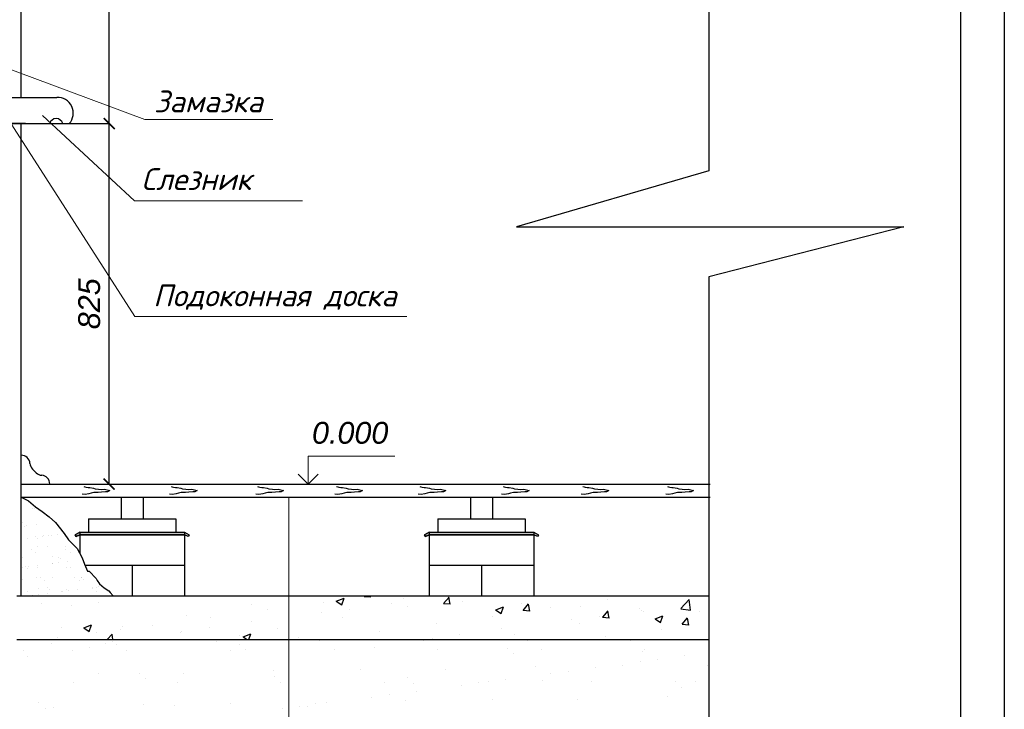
# Model space of a CAD drawing. Header units: millimetres. Extents: x 84778 to 227326, y -44398 to 146312.
# Tile 64 of 67: x 216051 to 227326, y -15894 to -8001. Entities that reach past the tile are written whole.
import ezdxf

# ---------------------------------------------------------------- set-up
doc = ezdxf.new("R2010")
doc.units = ezdxf.units.MM
doc.header["$LTSCALE"] = 10
doc.linetypes.add('DASHED', pattern=[19.05, 12.7, -6.35])
for name, color, linetype, lineweight in [('Основная', 7, 'Continuous', 30), ('основной', 7, 'Continuous', 30), ('Тонкая', 7, 'Continuous', 25)]:
    doc.layers.add(name, color=color, linetype=linetype, lineweight=lineweight)
for name, color, linetype in [('Размерная', 7, 'Continuous'), ('Текст', 7, 'Continuous'), ('Штриховка', 7, 'DASHED')]:
    doc.layers.add(name, color=color, linetype=linetype)
doc.styles.add('Isocpeur', font='isocpeui.ttf')
doc.styles.add('STIL 888', font='ARIALI.TTF')

# ---------------------------------------------------------------- blocks, each defined once
blk = doc.blocks.new('_ArchTick')
at = {"color": 0, "linetype": 'ByBlock', "const_width": 0.15}
blk.add_lwpolyline([(-0.5, -0.5), (0.5, 0.5)], dxfattribs=at)

msp = doc.modelspace()

# ---------------------------------------------------------------- hatches: boundary and pattern name
at = {"layer": 'Тонкая', "ltscale": 50}
h = msp.add_hatch(color=256, dxfattribs=at)
h.paths.add_polyline_path([(216739.5, -13865.4), (216739.5, -13895.4), (217939.5, -13895.4), (217981.4, -13915.5), (217992.6, -13896.1), (217939.5, -13865.4)])
h.paths.add_polyline_path([(216739.5, -13865.4), (216686.4, -13896.1), (216697.6, -13915.5), (216739.5, -13895.4)])
h = msp.add_hatch(color=256, dxfattribs=at)
h.paths.add_polyline_path([(220739.5, -13865.4), (220739.5, -13895.4), (221939.5, -13895.4), (221981.4, -13915.5), (221992.6, -13896.1), (221939.5, -13865.4)])
h.paths.add_polyline_path([(220739.5, -13865.4), (220686.4, -13896.1), (220697.6, -13915.5), (220739.5, -13895.4)])

# ---------------------------------------------------------------- linework, layer by layer
at = {"lineweight": 30}
for p, q in [((227326.4, 15002.5), (227326.4, -44397.5)), ((226826.4, 14502.5), (226826.4, -43897.5))]:
    msp.add_line(p, q, dxfattribs=at)
at = {"layer": 'Основная', "lineweight": 30}
for p, q in [((215568.9, -8890.4), (216118.9, -8890.4)), ((216118.9, -8890.4), (216476, -8890.4)), ((216118.9, -9190.4), (213718.9, -9190.4)), ((216068.9, -9190.4), (216393.9, -9190.4)), ((216543.9, -9190.4), (216618.9, -9190.4))]:
    msp.add_line(p, q, dxfattribs=at)
at = {"layer": 'Основная', "linetype": 'ByBlock', "lineweight": 30, "ltscale": 0.5}
msp.add_line((213718.9, -9190.4), (216118.9, -9190.4), dxfattribs=at)
at = {"layer": 'Основная', "lineweight": 30, "ltscale": 50}
msp.add_line((213718.9, -9190.4), (216118.9, -9190.4), dxfattribs=at)
at = {"layer": 'Основная', "lineweight": 30, "ltscale": 0.5}
msp.add_line((216118.9, -9190.4), (215441.4, -9190.4), dxfattribs=at)
at = {"layer": 'Основная', "ltscale": 50}
for p, q in [((216068.9, -13315.4), (223958.2, -13315.4)), ((216068.9, -13465.4), (223958.2, -13465.4)), ((216018.9, -14595.4), (223942.8, -14595.4)), ((216018.9, -15095.4), (223942.8, -15095.4))]:
    msp.add_line(p, q, dxfattribs=at)
at = {"layer": 'Основная', "lineweight": 30}
for centre, radius, start, end in [((216484.9, -9070.2), 180, 318.08782, 92.84809), ((216468.9, -9210.9), 77.7, 15.27602, 164.72398)]:
    msp.add_arc(centre, radius, start, end, dxfattribs=at)
at = {"layer": 'основной', "ltscale": 50}
for p, q in [((216068.9, -8890.4), (216068.9, -1240.4)), ((216068.9, -14595.4), (216068.9, -9190.4))]:
    msp.add_line(p, q, dxfattribs=at)
at = {"layer": 'Размерная', "linetype": 'Continuous', "lineweight": 20}
for p, q in [((219354.9, -13315.4), (219354.9, -12995.4)), ((219354.9, -12995.4), (220346.9, -12995.4)), ((219241.7, -13202.3), (219354.9, -13315.4)), ((219468, -13202.3), (219354.9, -13315.4))]:
    msp.add_line(p, q, dxfattribs=at)
at = {"layer": 'Текст', "lineweight": 20}
for p, q in [((215478.8, -8397.9), (217483.6, -9144.5)), ((215818.9, -8989.7), (217371.5, -11398.9)), ((216313.1, -9098.2), (217367.9, -10074.6)), ((217483.6, -9144.5), (218950.8, -9144.5)), ((217367.9, -10074.6), (219288, -10074.6)), ((217371.5, -11398.9), (220486, -11398.9)), ((219134.6, -13465.4), (219134.6, -23275.8))]:
    msp.add_line(p, q, dxfattribs=at)
at = {"layer": 'Тонкая', "ltscale": 50}
for p, q in [((223942.8, 5074.8), (223942.8, -9730.4)), ((223942.8, -9730.4), (221739.7, -10370.9)), ((221739.7, -10370.9), (226176.6, -10370.9)), ((226176.6, -10370.9), (223942.8, -10943.1)), ((223942.8, -10943.1), (223942.8, -24028.4)), ((217214.5, -13465.4), (217214.5, -13715.4)), ((217464.5, -13465.4), (217464.5, -13715.4)), ((221214.5, -13465.4), (221214.5, -13715.4)), ((221464.5, -13465.4), (221464.5, -13715.4)), ((216839.5, -13715.4), (216839.5, -13865.4)), ((216839.5, -13715.4), (217839.5, -13715.4)), ((217839.5, -13715.4), (217839.5, -13865.4)), ((220839.5, -13715.4), (221839.5, -13715.4)), ((220839.5, -13715.4), (220839.5, -13865.4)), ((221839.5, -13715.4), (221839.5, -13865.4)), ((216739.5, -13865.4), (216686.4, -13896.1)), ((216686.4, -13896.1), (216739.5, -13865.4)), ((216739.5, -13865.4), (217939.5, -13865.4)), ((216739.5, -13865.4), (217939.5, -13865.4)), ((216739.5, -13865.4), (216739.5, -14109.7)), ((217939.5, -13865.4), (217992.6, -13896.1)), ((217939.5, -13865.4), (217992.6, -13896.1)), ((217939.5, -13865.4), (217939.5, -14595.4)), ((220739.5, -13865.4), (220686.4, -13896.1)), ((220686.4, -13896.1), (220739.5, -13865.4)), ((220739.5, -13865.4), (221939.5, -13865.4)), ((220739.5, -13865.4), (221939.5, -13865.4)), ((220739.5, -13865.4), (220739.5, -14595.4)), ((221939.5, -13865.4), (221992.6, -13896.1)), ((221939.5, -13865.4), (221992.6, -13896.1)), ((221939.5, -13865.4), (221939.5, -14595.4)), ((216686.4, -13896.1), (216697.6, -13915.5)), ((216697.6, -13915.5), (216686.4, -13896.1)), ((216697.6, -13915.5), (216739.5, -13895.4)), ((216739.5, -13895.4), (216697.6, -13915.5)), ((217939.5, -13895.4), (216739.5, -13895.4)), ((216739.5, -13895.4), (217939.5, -13895.4)), ((217981.4, -13915.5), (217939.5, -13895.4)), ((217981.4, -13915.5), (217939.5, -13895.4)), ((217992.6, -13896.1), (217981.4, -13915.5)), ((217992.6, -13896.1), (217981.4, -13915.5)), ((220686.4, -13896.1), (220697.6, -13915.5)), ((220697.6, -13915.5), (220686.4, -13896.1)), ((220697.6, -13915.5), (220739.5, -13895.4)), ((220739.5, -13895.4), (220697.6, -13915.5)), ((220739.5, -13895.4), (221939.5, -13895.4)), ((221939.5, -13895.4), (220739.5, -13895.4)), ((221981.4, -13915.5), (221939.5, -13895.4)), ((221981.4, -13915.5), (221939.5, -13895.4)), ((221992.6, -13896.1), (221981.4, -13915.5)), ((221992.6, -13896.1), (221981.4, -13915.5)), ((216799.6, -14245.4), (217939.5, -14245.4)), ((217339.5, -14245.4), (217339.5, -14595.4)), ((220739.5, -14245.4), (221939.5, -14245.4)), ((221339.5, -14245.4), (221339.5, -14595.4))]:
    msp.add_line(p, q, dxfattribs=at)
at = {"layer": 'Тонкая', "ltscale": 1000}
for p, q in [((217075.8, -9190.4), (217075.8, -1290.4)), ((216069.5, -9190.4), (217077, -9190.4)), ((216069.5, -9190.4), (217077, -9190.4)), ((217075.8, -13315.4), (217075.8, -9190.4)), ((216069.5, -13315.4), (217077, -13315.4))]:
    msp.add_line(p, q, dxfattribs=at)
at = {"layer": 'Тонкая', "lineweight": -2}
msp.add_line((216197.8, -13144.3), (216240.2, -13186.7), dxfattribs=at)
at = {"layer": 'Тонкая', "linetype": 'Continuous', "ltscale": 1000}
for p, q in [((216068.9, -13465.4), (216150.4, -13507.3)), ((216150.4, -13507.3), (216231.2, -13577.1)), ((216231.2, -13577.1), (216310.6, -13630)), ((216310.6, -13630), (216390, -13689.5)), ((216390, -13689.5), (216462.8, -13755.6)), ((216462.8, -13755.6), (216462.8, -13755.6)), ((216462.8, -13755.6), (216562.1, -13881.3)), ((216562.1, -13881.3), (216608.4, -13954)), ((216608.4, -13954), (216608.4, -13954)), ((216608.4, -13954), (216708.5, -14054.7)), ((216708.5, -14054.7), (216708.5, -14054.7)), ((216708.5, -14054.7), (216768.1, -14160.5)), ((216768.1, -14160.5), (216794.6, -14233.2)), ((216794.6, -14233.2), (216794.6, -14233.2)), ((216794.6, -14233.2), (216827.6, -14312.6)), ((216827.6, -14312.6), (216827.6, -14312.6)), ((216827.6, -14312.6), (216847.5, -14312.6)), ((216847.5, -14312.6), (216926.9, -14398.6)), ((216926.9, -14398.6), (216940.2, -14418.4)), ((216940.2, -14418.4), (216966.6, -14458.1)), ((216966.6, -14458.1), (217019.6, -14504.4)), ((217019.6, -14504.4), (217072.5, -14537.4)), ((217072.5, -14537.4), (217085.8, -14557.3)), ((217085.8, -14557.3), (217122.8, -14594.7)), ((217445.3, -15104.2), (217445.3, -15104.2)), ((219417.2, -15096.2), (219417.2, -15096.2)), ((221863, -15108), (221863, -15108)), ((223049.5, -15105.8), (223049.5, -15105.8)), ((216091.2, -15221.1), (216091.2, -15221.1)), ((216416.3, -15141.3), (216416.3, -15141.3)), ((216655.3, -15218.5), (216655.3, -15218.5)), ((216853.6, -15192.4), (216853.6, -15192.4)), ((217038.6, -15135.3), (217038.6, -15135.3)), ((217117, -15116.6), (217117, -15116.6)), ((217163.4, -15151.6), (217163.4, -15151.6)), ((217277.7, -15219), (217277.7, -15219)), ((218303.5, -15114.5), (218303.5, -15114.5)), ((218464.2, -15216.8), (218464.2, -15216.8)), ((218563.1, -15148.4), (218563.1, -15148.4)), ((218633.3, -15212.8), (218633.3, -15212.8)), ((219490, -15112.3), (219490, -15112.3)), ((219650.7, -15214.7), (219650.7, -15214.7)), ((220110.1, -15182.1), (220110.1, -15182.1)), ((220676.5, -15110.2), (220676.5, -15110.2)), ((220837.2, -15212.5), (220837.2, -15212.5)), ((221634.7, -15195.2), (221634.7, -15195.2)), ((222023.6, -15210.4), (222023.6, -15210.4)), ((223210.1, -15208.2), (223210.1, -15208.2)), ((216137.8, -15286.7), (216137.8, -15286.7)), ((221704.9, -15259.5), (221704.9, -15259.5)), ((223181.7, -15228.9), (223181.7, -15228.9)), ((223358.3, -15322.5), (223358.3, -15322.5)), ((223668.1, -15281.8), (223668.1, -15281.8)), ((219955.1, -15436), (219955.1, -15436)), ((220929.7, -15440.7), (220929.7, -15440.7)), ((221958.8, -15403.6), (221958.8, -15403.6)), ((222642.5, -15416.8), (222642.5, -15416.8)), ((222956.1, -15390.9), (222956.1, -15390.9)), ((223160, -15348.6), (223160, -15348.6)), ((223930.7, -15395.6), (223930.7, -15395.6)), ((216954.1, -15481.1), (216954.1, -15481.1)), ((217417.8, -15482.8), (217417.8, -15482.8)), ((217488, -15547.1), (217488, -15547.1)), ((217928.7, -15485.8), (217928.7, -15485.8)), ((218957.8, -15448.7), (218957.8, -15448.7)), ((218964.8, -15516.5), (218964.8, -15516.5)), ((220489.4, -15529.6), (220489.4, -15529.6)), ((221616.9, -15551.8), (221616.9, -15551.8)), ((222134.4, -15483.7), (222134.4, -15483.7)), ((222332.7, -15457.6), (222332.7, -15457.6)), ((216669.6, -15589.6), (216669.6, -15589.6)), ((217856.1, -15587.5), (217856.1, -15587.5)), ((219042.6, -15585.3), (219042.6, -15585.3)), ((220229.1, -15583.1), (220229.1, -15583.1)), ((220559.6, -15593.9), (220559.6, -15593.9)), ((221108.9, -15618.7), (221108.9, -15618.7)), ((221307.2, -15592.6), (221307.2, -15592.6)), ((221415.6, -15581), (221415.6, -15581)), ((222036.4, -15563.3), (222036.4, -15563.3)), ((222602, -15578.8), (222602, -15578.8)), ((223560.9, -15576.4), (223560.9, -15576.4)), ((223631.2, -15640.7), (223631.2, -15640.7)), ((223788.5, -15576.7), (223788.5, -15576.7)), ((220083.3, -15753.7), (220083.3, -15753.7)), ((220281.6, -15727.6), (220281.6, -15727.6)), ((220591.4, -15686.8), (220591.4, -15686.8)), ((221467.6, -15780.5), (221467.6, -15780.5)), ((223471.2, -15748.1), (223471.2, -15748.1)), ((216272.4, -15817.2), (216272.4, -15817.2)), ((216342.7, -15881.5), (216342.7, -15881.5)), ((216440.3, -15875.4), (216440.3, -15875.4)), ((217469.3, -15838.4), (217469.3, -15838.4)), ((217819.5, -15850.9), (217819.5, -15850.9)), ((218466.6, -15825.6), (218466.6, -15825.6)), ((219057.7, -15888.7), (219057.7, -15888.7)), ((219256, -15862.6), (219256, -15862.6)), ((219344, -15864), (219344, -15864)), ((219441.2, -15830.3), (219441.2, -15830.3)), ((219565.8, -15821.8), (219565.8, -15821.8)), ((220470.3, -15793.2), (220470.3, -15793.2)), ((222442.2, -15785.2), (222442.2, -15785.2))]:
    msp.add_line(p, q, dxfattribs=at)
at = {"layer": 'Тонкая', "lineweight": -2}
for centre, start, end in [((216068.9, -13085.4), 3.37319, 90), ((216268.5, -13073.6), 183.37319, 225), ((216310.9, -13116), 225, 265.70355), ((216295.9, -13315.4), 0, 85.70355)]:
    msp.add_arc(centre, 100, start, end, dxfattribs=at)
at = {"layer": 'Штриховка', "ltscale": 50}
for p, q in [((216785.5, -13342.6), (216797.7, -13348.7)), ((216797.7, -13348.7), (216812, -13350.8)), ((216812, -13350.8), (216834.4, -13356.9)), ((216834.4, -13356.9), (216852.8, -13356.9)), ((216852.8, -13356.9), (216895.6, -13363)), ((216901.7, -13413.9), (216871.1, -13420.1)), ((216895.6, -13363), (216916, -13369.1)), ((216950.7, -13413.9), (216901.7, -13413.9)), ((216916, -13369.1), (216954.7, -13375.2)), ((216989.4, -13407.8), (216950.7, -13413.9)), ((216954.7, -13375.2), (216983.3, -13377.3)), ((216983.3, -13377.3), (217022, -13375.2)), ((217034.3, -13405.8), (216989.4, -13407.8)), ((217022, -13375.2), (217066.9, -13385.4)), ((217056.7, -13403.8), (217034.3, -13405.8)), ((217083.2, -13391.5), (217056.7, -13403.8)), ((217066.9, -13385.4), (217083.2, -13391.5)), ((217785.5, -13342.6), (217797.7, -13348.7)), ((217797.7, -13348.7), (217812, -13350.8)), ((217812, -13350.8), (217834.4, -13356.9)), ((217834.4, -13356.9), (217852.8, -13356.9)), ((217852.8, -13356.9), (217895.6, -13363)), ((217901.7, -13413.9), (217871.1, -13420.1)), ((217895.6, -13363), (217916, -13369.1)), ((217950.7, -13413.9), (217901.7, -13413.9)), ((217916, -13369.1), (217954.7, -13375.2)), ((217989.4, -13407.8), (217950.7, -13413.9)), ((217954.7, -13375.2), (217983.3, -13377.3)), ((217983.3, -13377.3), (218022, -13375.2)), ((218034.3, -13405.8), (217989.4, -13407.8)), ((218022, -13375.2), (218066.9, -13385.4)), ((218056.7, -13403.8), (218034.3, -13405.8)), ((218083.2, -13391.5), (218056.7, -13403.8)), ((218066.9, -13385.4), (218083.2, -13391.5)), ((218775.3, -13342.6), (218787.5, -13348.7)), ((218787.5, -13348.7), (218801.8, -13350.8)), ((218801.8, -13350.8), (218824.2, -13356.9)), ((218824.2, -13356.9), (218842.6, -13356.9)), ((218842.6, -13356.9), (218885.4, -13363)), ((218891.5, -13413.9), (218861, -13420.1)), ((218885.4, -13363), (218905.8, -13369.1)), ((218940.5, -13413.9), (218891.5, -13413.9)), ((218905.8, -13369.1), (218944.6, -13375.2)), ((218979.2, -13407.8), (218940.5, -13413.9)), ((218944.6, -13375.2), (218973.1, -13377.3)), ((218973.1, -13377.3), (219011.8, -13375.2)), ((219024.1, -13405.8), (218979.2, -13407.8)), ((219011.8, -13375.2), (219056.7, -13385.4)), ((219046.5, -13403.8), (219024.1, -13405.8)), ((219073, -13391.5), (219046.5, -13403.8)), ((219056.7, -13385.4), (219073, -13391.5)), ((219680.7, -13342.6), (219692.9, -13348.7)), ((219692.9, -13348.7), (219707.2, -13350.8)), ((219707.2, -13350.8), (219729.6, -13356.9)), ((219729.6, -13356.9), (219748, -13356.9)), ((219748, -13356.9), (219790.8, -13363)), ((219796.9, -13413.9), (219766.4, -13420.1)), ((219790.8, -13363), (219811.2, -13369.1)), ((219845.9, -13413.9), (219796.9, -13413.9)), ((219811.2, -13369.1), (219850, -13375.2)), ((219884.6, -13407.8), (219845.9, -13413.9)), ((219850, -13375.2), (219878.5, -13377.3)), ((219878.5, -13377.3), (219917.2, -13375.2)), ((219929.5, -13405.8), (219884.6, -13407.8)), ((219917.2, -13375.2), (219962.1, -13385.4)), ((219951.9, -13403.8), (219929.5, -13405.8)), ((219978.4, -13391.5), (219951.9, -13403.8)), ((219962.1, -13385.4), (219978.4, -13391.5)), ((220632.9, -13342.6), (220645.2, -13348.7)), ((220645.2, -13348.7), (220659.4, -13350.8)), ((220659.4, -13350.8), (220681.9, -13356.9)), ((220681.9, -13356.9), (220700.2, -13356.9)), ((220700.2, -13356.9), (220743.1, -13363)), ((220749.2, -13413.9), (220718.6, -13420.1)), ((220743.1, -13363), (220763.4, -13369.1)), ((220798.1, -13413.9), (220749.2, -13413.9)), ((220763.4, -13369.1), (220802.2, -13375.2)), ((220836.9, -13407.8), (220798.1, -13413.9)), ((220802.2, -13375.2), (220830.7, -13377.3)), ((220830.7, -13377.3), (220869.5, -13375.2)), ((220881.7, -13405.8), (220836.9, -13407.8)), ((220869.5, -13375.2), (220914.3, -13385.4)), ((220904.1, -13403.8), (220881.7, -13405.8)), ((220930.7, -13391.5), (220904.1, -13403.8)), ((220914.3, -13385.4), (220930.7, -13391.5)), ((221588, -13342.6), (221600.2, -13348.7)), ((221600.2, -13348.7), (221614.5, -13350.8)), ((221614.5, -13350.8), (221636.9, -13356.9)), ((221636.9, -13356.9), (221655.3, -13356.9)), ((221655.3, -13356.9), (221698.1, -13363)), ((221704.2, -13413.9), (221673.6, -13420.1)), ((221698.1, -13363), (221718.5, -13369.1)), ((221753.1, -13413.9), (221704.2, -13413.9)), ((221718.5, -13369.1), (221757.2, -13375.2)), ((221791.9, -13407.8), (221753.1, -13413.9)), ((221757.2, -13375.2), (221785.8, -13377.3)), ((221785.8, -13377.3), (221824.5, -13375.2)), ((221836.7, -13405.8), (221791.9, -13407.8)), ((221824.5, -13375.2), (221869.4, -13385.4)), ((221859.2, -13403.8), (221836.7, -13405.8)), ((221885.7, -13391.5), (221859.2, -13403.8)), ((221869.4, -13385.4), (221885.7, -13391.5)), ((222501.2, -13342.6), (222513.4, -13348.7)), ((222513.4, -13348.7), (222527.7, -13350.8)), ((222527.7, -13350.8), (222550.1, -13356.9)), ((222550.1, -13356.9), (222568.5, -13356.9)), ((222568.5, -13356.9), (222611.3, -13363)), ((222617.4, -13413.9), (222586.8, -13420.1)), ((222611.3, -13363), (222631.7, -13369.1)), ((222666.3, -13413.9), (222617.4, -13413.9)), ((222631.7, -13369.1), (222670.4, -13375.2)), ((222705.1, -13407.8), (222666.3, -13413.9)), ((222670.4, -13375.2), (222699, -13377.3)), ((222699, -13377.3), (222737.7, -13375.2)), ((222749.9, -13405.8), (222705.1, -13407.8)), ((222737.7, -13375.2), (222782.6, -13385.4)), ((222772.4, -13403.8), (222749.9, -13405.8)), ((222798.9, -13391.5), (222772.4, -13403.8)), ((222782.6, -13385.4), (222798.9, -13391.5)), ((223469, -13342.6), (223481.2, -13348.7)), ((223481.2, -13348.7), (223495.5, -13350.8)), ((223495.5, -13350.8), (223518, -13356.9)), ((223518, -13356.9), (223536.3, -13356.9)), ((223536.3, -13356.9), (223579.1, -13363)), ((223585.2, -13413.9), (223554.7, -13420.1)), ((223579.1, -13363), (223599.5, -13369.1)), ((223634.2, -13413.9), (223585.2, -13413.9)), ((223599.5, -13369.1), (223638.3, -13375.2)), ((223672.9, -13407.8), (223634.2, -13413.9)), ((223638.3, -13375.2), (223666.8, -13377.3)), ((223666.8, -13377.3), (223705.6, -13375.2)), ((223717.8, -13405.8), (223672.9, -13407.8)), ((223705.6, -13375.2), (223750.4, -13385.4)), ((223740.2, -13403.8), (223717.8, -13405.8)), ((223766.7, -13391.5), (223740.2, -13403.8)), ((223750.4, -13385.4), (223766.7, -13391.5)), ((216799.8, -13434.3), (216765.1, -13432.3)), ((216844.6, -13428.2), (216799.8, -13434.3)), ((216871.1, -13420.1), (216844.6, -13428.2)), ((217799.8, -13434.3), (217765.1, -13432.3)), ((217844.6, -13428.2), (217799.8, -13434.3)), ((217871.1, -13420.1), (217844.6, -13428.2)), ((218789.6, -13434.3), (218754.9, -13432.3)), ((218834.4, -13428.2), (218789.6, -13434.3)), ((218861, -13420.1), (218834.4, -13428.2)), ((219695, -13434.3), (219660.3, -13432.3)), ((219739.8, -13428.2), (219695, -13434.3)), ((219766.4, -13420.1), (219739.8, -13428.2)), ((220647.2, -13434.3), (220612.5, -13432.3)), ((220692.1, -13428.2), (220647.2, -13434.3)), ((220718.6, -13420.1), (220692.1, -13428.2)), ((221602.2, -13434.3), (221567.6, -13432.3)), ((221647.1, -13428.2), (221602.2, -13434.3)), ((221673.6, -13420.1), (221647.1, -13428.2)), ((222515.4, -13434.3), (222480.8, -13432.3)), ((222560.3, -13428.2), (222515.4, -13434.3)), ((222586.8, -13420.1), (222560.3, -13428.2)), ((223483.3, -13434.3), (223448.6, -13432.3)), ((223528.1, -13428.2), (223483.3, -13434.3)), ((223554.7, -13420.1), (223528.1, -13428.2))]:
    msp.add_line(p, q, dxfattribs=at)
at = {"layer": 'Штриховка', "linetype": 'Continuous', "ltscale": 1000}
for p, q in [((216192.5, -13600.6), (216192.5, -13600.6)), ((216224.7, -13590.5), (216224.7, -13590.5)), ((216080.9, -13751.6), (216080.9, -13751.6)), ((216109.3, -13797.7), (216109.3, -13797.7)), ((216134.4, -13785.7), (216134.4, -13785.7)), ((216243.6, -13782.1), (216243.6, -13782.1)), ((216072.4, -13913.6), (216072.4, -13913.6)), ((216137.1, -13936.7), (216137.1, -13936.7)), ((216235.7, -13913.6), (216235.7, -13913.6)), ((216259.1, -13935), (216259.1, -13935)), ((216309.6, -13914), (216309.6, -13914)), ((216327.2, -13908.6), (216327.2, -13908.6)), ((216375.7, -13905.3), (216375.7, -13905.3)), ((216415.4, -13901.2), (216415.4, -13901.2)), ((216479, -13891.7), (216479, -13891.7)), ((216183.5, -14069.6), (216183.5, -14069.6)), ((216251.6, -14026.8), (216251.6, -14026.8)), ((216369.6, -14036.3), (216369.6, -14036.3)), ((216576.5, -14028.4), (216576.5, -14028.4)), ((216578.9, -14068.9), (216578.9, -14068.9)), ((216080.4, -14158.3), (216080.4, -14158.3)), ((216237, -14103.8), (216237, -14103.8)), ((216423.4, -14145.9), (216423.4, -14145.9)), ((216496, -14152.1), (216496, -14152.1)), ((216519.4, -14173.5), (216519.4, -14173.5)), ((216596, -14205.1), (216596, -14205.1)), ((216632.5, -14103), (216632.5, -14103)), ((216084.8, -14272.5), (216084.8, -14272.5)), ((216114.2, -14263.6), (216114.2, -14263.6)), ((216137.6, -14285), (216137.6, -14285)), ((216150.9, -14263.7), (216150.9, -14263.7)), ((216254.2, -14250.2), (216254.2, -14250.2)), ((216259.6, -14271.5), (216259.6, -14271.5)), ((216426.7, -14227.4), (216426.7, -14227.4)), ((216429.8, -14226.6), (216429.8, -14226.6)), ((216492.8, -14218.7), (216492.8, -14218.7)), ((216584.5, -14273.1), (216584.5, -14273.1)), ((216629.9, -14274.8), (216629.9, -14274.8)), ((216088.4, -14403), (216088.4, -14403)), ((216248.1, -14386.3), (216248.1, -14386.3)), ((216286, -14387.7), (216286, -14387.7)), ((216339.6, -14421.8), (216339.6, -14421.8)), ((216431.4, -14390.6), (216431.4, -14390.6)), ((216681.5, -14386.9), (216681.5, -14386.9)), ((216735.1, -14421.1), (216735.1, -14421.1)), ((216756.3, -14390.6), (216756.3, -14390.6)), ((216763.8, -14386.4), (216763.8, -14386.4)), ((216779.7, -14412.1), (216779.7, -14412.1)), ((216267.6, -14516.3), (216267.6, -14516.3)), ((216374.5, -14502.1), (216374.5, -14502.1)), ((216397.9, -14523.5), (216397.9, -14523.5)), ((216532.4, -14544.6), (216532.4, -14544.6)), ((216543.8, -14540.9), (216543.8, -14540.9)), ((216592.5, -14517.8), (216592.5, -14517.8)), ((216609.9, -14532.1), (216609.9, -14532.1)), ((216713.1, -14518.6), (216713.1, -14518.6)), ((216885.6, -14495.8), (216885.6, -14495.8)), ((216890.2, -14513.3), (216890.2, -14513.3)), ((216927.9, -14543.9), (216927.9, -14543.9)), ((216935.5, -14505.5), (216935.5, -14505.5)), ((216951.7, -14487.1), (216951.7, -14487.1)), ((216136.9, -14545.3), (216136.9, -14545.3)), ((216201.9, -14585.9), (216201.9, -14585.9)), ((216268, -14577.2), (216268, -14577.2)), ((216371.3, -14563.6), (216371.3, -14563.6)), ((217438.4, -14604.4), (217438.4, -14604.4)), ((217914.4, -14595.4), (217914.4, -14595.4)), ((219676.4, -14654.5), (219739.6, -14697.1)), ((219677, -14654.6), (219765.9, -14620.5)), ((219739.6, -14696.9), (219765.3, -14620.2)), ((219764.4, -14597.4), (219764.4, -14597.4)), ((219994.1, -14601.9), (220070, -14608.6)), ((219995.4, -14602), (220000.9, -14595.4)), ((220069.8, -14611.6), (220066.8, -14595.4)), ((220442.3, -14626), (220442.3, -14626)), ((220906.3, -14681.7), (220967.5, -14608.7)), ((220980.7, -14691.3), (220966, -14611.7)), ((221120.3, -14654.7), (221120.3, -14654.7)), ((222779.4, -14642.9), (222779.4, -14642.9)), ((223564.3, -14598.6), (223564.3, -14598.6)), ((223620.4, -14741.4), (223719.3, -14638.4)), ((223733.4, -14759), (223719.4, -14638.4)), ((223937.9, -14652.2), (223937.9, -14652.2)), ((216298.7, -14684.6), (216298.7, -14684.6)), ((216639.5, -14709.5), (216639.5, -14709.5)), ((216957.4, -14667.7), (216957.4, -14667.7)), ((218704.7, -14691.7), (218704.7, -14691.7)), ((218888.5, -14752), (218888.5, -14752)), ((219529.9, -14670.7), (219529.9, -14670.7)), ((219825.3, -14747), (219825.3, -14747)), ((220306.3, -14683.7), (220306.3, -14683.7)), ((220490.3, -14716.3), (220490.3, -14716.3)), ((220905, -14681.6), (220980.9, -14688.3)), ((221501.5, -14756.2), (221564.7, -14798.8)), ((221502.1, -14756.3), (221591, -14722.2)), ((221564.7, -14798.6), (221590.5, -14721.9)), ((221798.2, -14683.3), (221798.2, -14683.3)), ((221815.9, -14761.3), (221891.8, -14767.9)), ((221817.2, -14761.4), (221878.4, -14688.4)), ((221891.6, -14771), (221876.9, -14691.4)), ((222127.3, -14732.3), (222127.3, -14732.3)), ((222476.2, -14711.9), (222476.2, -14711.9)), ((222728.1, -14841.1), (222789.4, -14768.1)), ((223154.1, -14740.6), (223154.1, -14740.6)), ((223174.1, -14763.1), (223174.1, -14763.1)), ((223620.6, -14742.4), (223733.5, -14759.9)), ((223832.1, -14769.2), (223832.1, -14769.2)), ((217964, -14818.9), (217964, -14818.9)), ((218236.4, -14841.4), (218236.4, -14841.4)), ((219507.3, -14788.9), (219507.3, -14788.9)), ((219749.6, -14843.4), (219749.6, -14843.4)), ((221467.7, -14827.5), (221467.7, -14827.5)), ((222375.2, -14868.2), (222375.2, -14868.2)), ((222693.2, -14826.4), (222693.2, -14826.4)), ((222726.8, -14841), (222802.7, -14847.6)), ((222802.5, -14850.7), (222787.8, -14771.1)), ((223197.3, -14779.4), (223197.3, -14779.4)), ((223326.7, -14857.9), (223389.9, -14900.5)), ((223327.3, -14858), (223416.2, -14823.9)), ((223389.9, -14900.3), (223415.6, -14823.6)), ((223639.1, -14920.7), (223700.3, -14847.8)), ((223713.5, -14930.4), (223698.8, -14850.8)), ((216532.1, -14957.8), (216532.1, -14957.8)), ((216784.1, -14962.4), (216847.3, -15005)), ((216784.7, -14962.5), (216873.6, -14928.4)), ((216847.3, -15004.8), (216873.1, -14928.1)), ((217210.1, -14986.4), (217210.1, -14986.4)), ((217223.4, -14946), (217223.4, -14946)), ((217576.8, -14936.6), (217576.8, -14936.6)), ((218224.3, -14957.8), (218224.3, -14957.8)), ((218705.3, -14894.5), (218705.3, -14894.5)), ((219009, -14970.6), (219009, -14970.6)), ((220826.2, -14908.8), (220826.2, -14908.8)), ((221573.2, -14973.8), (221573.2, -14973.8)), ((222456.6, -14906.5), (222456.6, -14906.5)), ((223405.4, -14984.3), (223405.4, -14984.3)), ((223637.7, -14920.7), (223713.7, -14927.3)), ((216482.8, -15073.1), (216482.8, -15073.1)), ((216935.3, -15017.9), (216935.3, -15017.9)), ((217052.4, -15095.4), (217110.7, -15034.6)), ((217117.8, -15095.4), (217110.8, -15034.7)), ((217888, -15015), (217888, -15015)), ((217906.4, -14999.7), (217906.4, -14999.7)), ((218566, -15043.7), (218566, -15043.7)), ((218609.3, -15064.1), (218655.7, -15095.4)), ((218609.9, -15064.2), (218698.8, -15030.1)), ((218676.2, -15095.4), (218698.2, -15029.8)), ((219243.9, -15072.3), (219243.9, -15072.3)), ((219514.5, -15093.5), (219514.5, -15093.5)), ((220174.1, -14998.2), (220174.1, -14998.2)), ((220774.2, -15079), (220774.2, -15079)), ((221092.2, -15037.2), (221092.2, -15037.2)), ((221716, -15033.6), (221716, -15033.6)), ((222763.9, -15065.6), (222763.9, -15065.6))]:
    msp.add_line(p, q, dxfattribs=at)

# ---------------------------------------------------------------- block references
at = {"layer": 'Тонкая', "ltscale": 1000, "xscale": 125, "yscale": 125, "zscale": 125}
for p, rotation in [((217075.8, -9190.4), 270), ((217075.8, -9190.4), 90), ((217075.8, -13315.4), 270)]:
    msp.add_blockref('_ArchTick', p, dxfattribs=dict(at, rotation=rotation))

# ---------------------------------------------------------------- texts
at = {"layer": 'Размерная', "linetype": 'Continuous', "ltscale": 50, "style": 'STIL 888'}
msp.add_text('0.000', height=250, dxfattribs=at).set_placement((219399, -12854.7))
at = {"layer": 'Текст', "lineweight": 30, "style": 'Isocpeur'}
for s, p in [('Замазка', (217589.6, -9061.3)), ('Слезник', (217444.9, -9950.7)), ('Подоконная доска', (217579.8, -11282.1))]:
    msp.add_text(s, height=250, dxfattribs=at).set_placement(p)
at = {"layer": 'Тонкая', "ltscale": 1000, "insert": (216848.2, -11252.9), "char_height": 250, "attachment_point": 5, "rotation": 90, "style": 'STIL 888'}
msp.add_mtext('{\\fArial|b0|i1|c204|p34;825}', dxfattribs=at)

doc.saveas('drawing.dxf')
